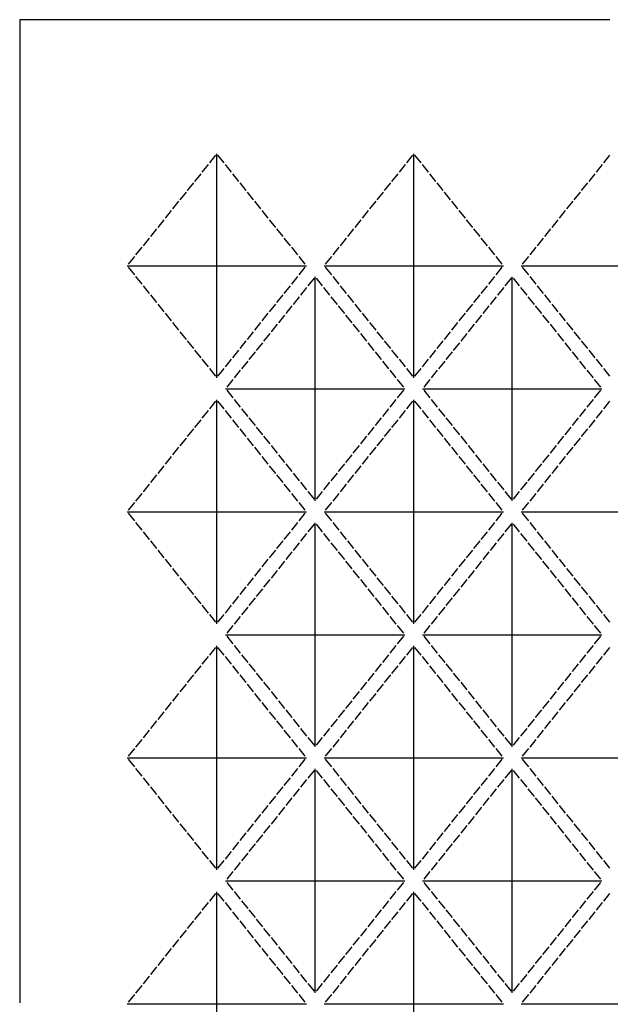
# Model space of a CAD drawing. Header units: millimetres. Extents: x 5 to 1205, y 5 to 2005.
# Tile 3 of 4: x 5 to 604, y 1004 to 2005. Entities that reach past the tile are written whole.
import ezdxf

# ---------------------------------------------------------------- set-up
doc = ezdxf.new("R2010")
doc.units = ezdxf.units.MM
doc.layers.add('CUT', color=1, linetype='CONTINUOUS')

msp = doc.modelspace()

# ---------------------------------------------------------------- linework, layer by layer
at = {"layer": 'CUT'}
for p, q in [((604, 2005), (5, 2005)), ((5, 2005), (5, 1006)), ((203.751, 1867.233), (197.518, 1859.442)), ((205, 1641.205), (205, 1868.795)), ((212.482, 1859.442), (206.249, 1867.233)), ((403.751, 1867.233), (397.518, 1859.442)), ((405, 1641.205), (405, 1868.795)), ((412.482, 1859.442), (406.249, 1867.233)), ((603.751, 1867.233), (597.518, 1859.442)), ((196.268, 1857.88), (190.036, 1850.089)), ((219.964, 1850.089), (213.732, 1857.88)), ((396.268, 1857.88), (390.036, 1850.089)), ((419.964, 1850.089), (413.732, 1857.88)), ((596.268, 1857.88), (590.036, 1850.089)), ((188.786, 1848.527), (182.553, 1840.736)), ((227.447, 1840.736), (221.214, 1848.527)), ((388.786, 1848.527), (382.553, 1840.736)), ((427.447, 1840.736), (421.214, 1848.527)), ((588.786, 1848.527), (582.553, 1840.736)), ((181.304, 1839.175), (175.071, 1831.384)), ((234.929, 1831.384), (228.696, 1839.175)), ((381.304, 1839.175), (375.071, 1831.384)), ((434.929, 1831.384), (428.696, 1839.175)), ((581.304, 1839.175), (575.071, 1831.384)), ((173.822, 1829.822), (167.589, 1822.031)), ((242.411, 1822.031), (236.178, 1829.822)), ((373.822, 1829.822), (367.589, 1822.031)), ((442.411, 1822.031), (436.178, 1829.822)), ((573.822, 1829.822), (567.589, 1822.031)), ((158.857, 1811.116), (152.625, 1803.325)), ((166.34, 1820.469), (160.107, 1812.678)), ((249.893, 1812.678), (243.66, 1820.469)), ((257.375, 1803.325), (251.143, 1811.116)), ((358.857, 1811.116), (352.625, 1803.325)), ((366.34, 1820.469), (360.107, 1812.678)), ((449.893, 1812.678), (443.66, 1820.469)), ((457.375, 1803.325), (451.143, 1811.116)), ((558.857, 1811.116), (552.625, 1803.325)), ((566.34, 1820.469), (560.107, 1812.678)), ((151.375, 1801.764), (145.143, 1793.973)), ((264.857, 1793.973), (258.625, 1801.764)), ((351.375, 1801.764), (345.143, 1793.973)), ((464.857, 1793.973), (458.625, 1801.764)), ((551.375, 1801.764), (545.143, 1793.973)), ((143.893, 1792.411), (137.66, 1784.62)), ((272.34, 1784.62), (266.107, 1792.411)), ((343.893, 1792.411), (337.66, 1784.62)), ((472.34, 1784.62), (466.107, 1792.411)), ((543.893, 1792.411), (537.66, 1784.62)), ((136.411, 1783.058), (130.178, 1775.267)), ((279.822, 1775.267), (273.589, 1783.058)), ((336.411, 1783.058), (330.178, 1775.267)), ((479.822, 1775.267), (473.589, 1783.058)), ((536.411, 1783.058), (530.178, 1775.267)), ((128.929, 1773.705), (122.696, 1765.914)), ((287.304, 1765.914), (281.071, 1773.705)), ((328.929, 1773.705), (322.696, 1765.914)), ((487.304, 1765.914), (481.071, 1773.705)), ((528.929, 1773.705), (522.696, 1765.914)), ((121.447, 1764.353), (115.214, 1756.562)), ((294.786, 1756.562), (288.553, 1764.353)), ((321.447, 1764.353), (315.214, 1756.562)), ((494.786, 1756.562), (488.553, 1764.353)), ((521.447, 1764.353), (515.214, 1756.562)), ((113.964, 1755), (296.036, 1755)), ((115.214, 1753.438), (121.447, 1745.647)), ((288.553, 1745.647), (294.786, 1753.438)), ((313.964, 1755), (496.036, 1755)), ((315.214, 1753.438), (321.447, 1745.647)), ((488.553, 1745.647), (494.786, 1753.438)), ((513.964, 1755), (696.036, 1755)), ((515.214, 1753.438), (521.447, 1745.647)), ((122.696, 1744.086), (128.929, 1736.295)), ((281.071, 1736.295), (287.304, 1744.086)), ((303.751, 1742.233), (297.518, 1734.442)), ((305, 1516.205), (305, 1743.795)), ((312.482, 1734.442), (306.249, 1742.233)), ((322.696, 1744.086), (328.929, 1736.295)), ((481.071, 1736.295), (487.304, 1744.086)), ((503.751, 1742.233), (497.518, 1734.442)), ((505, 1516.205), (505, 1743.795)), ((512.482, 1734.442), (506.249, 1742.233)), ((522.696, 1744.086), (528.929, 1736.295)), ((130.178, 1734.733), (136.411, 1726.942)), ((273.589, 1726.942), (279.822, 1734.733)), ((296.268, 1732.88), (290.036, 1725.089)), ((319.964, 1725.089), (313.732, 1732.88)), ((330.178, 1734.733), (336.411, 1726.942)), ((473.589, 1726.942), (479.822, 1734.733)), ((496.268, 1732.88), (490.036, 1725.089)), ((519.964, 1725.089), (513.732, 1732.88)), ((530.178, 1734.733), (536.411, 1726.942)), ((137.66, 1725.38), (143.893, 1717.589)), ((266.107, 1717.589), (272.34, 1725.38)), ((288.786, 1723.527), (282.553, 1715.736)), ((327.447, 1715.736), (321.214, 1723.527)), ((337.66, 1725.38), (343.893, 1717.589)), ((466.107, 1717.589), (472.34, 1725.38)), ((488.786, 1723.527), (482.553, 1715.736)), ((527.447, 1715.736), (521.214, 1723.527)), ((537.66, 1725.38), (543.893, 1717.589)), ((145.143, 1716.027), (151.375, 1708.236)), ((258.625, 1708.236), (264.857, 1716.027)), ((281.304, 1714.175), (275.071, 1706.384)), ((334.929, 1706.384), (328.696, 1714.175)), ((345.143, 1716.027), (351.375, 1708.236)), ((458.625, 1708.236), (464.857, 1716.027)), ((481.304, 1714.175), (475.071, 1706.384)), ((534.929, 1706.384), (528.696, 1714.175)), ((545.143, 1716.027), (551.375, 1708.236)), ((152.625, 1706.675), (158.857, 1698.884)), ((251.143, 1698.884), (257.375, 1706.675)), ((273.822, 1704.822), (267.589, 1697.031)), ((342.411, 1697.031), (336.178, 1704.822)), ((352.625, 1706.675), (358.857, 1698.884)), ((451.143, 1698.884), (457.375, 1706.675)), ((473.822, 1704.822), (467.589, 1697.031)), ((542.411, 1697.031), (536.178, 1704.822)), ((552.625, 1706.675), (558.857, 1698.884)), ((160.107, 1697.322), (166.34, 1689.531)), ((243.66, 1689.531), (249.893, 1697.322)), ((266.34, 1695.469), (260.107, 1687.678)), ((349.893, 1687.678), (343.66, 1695.469)), ((360.107, 1697.322), (366.34, 1689.531)), ((443.66, 1689.531), (449.893, 1697.322)), ((466.34, 1695.469), (460.107, 1687.678)), ((549.893, 1687.678), (543.66, 1695.469)), ((560.107, 1697.322), (566.34, 1689.531)), ((167.589, 1687.969), (173.822, 1680.178)), ((236.178, 1680.178), (242.411, 1687.969)), ((258.857, 1686.116), (252.625, 1678.325)), ((357.375, 1678.325), (351.143, 1686.116)), ((367.589, 1687.969), (373.822, 1680.178)), ((436.178, 1680.178), (442.411, 1687.969)), ((458.857, 1686.116), (452.625, 1678.325)), ((557.375, 1678.325), (551.143, 1686.116)), ((567.589, 1687.969), (573.822, 1680.178)), ((175.071, 1678.616), (181.304, 1670.825)), ((228.696, 1670.825), (234.929, 1678.616)), ((251.375, 1676.764), (245.143, 1668.973)), ((364.857, 1668.973), (358.625, 1676.764)), ((375.071, 1678.616), (381.304, 1670.825)), ((428.696, 1670.825), (434.929, 1678.616)), ((451.375, 1676.764), (445.143, 1668.973)), ((564.857, 1668.973), (558.625, 1676.764)), ((575.071, 1678.616), (581.304, 1670.825)), ((182.553, 1669.264), (188.786, 1661.473)), ((221.214, 1661.473), (227.447, 1669.264)), ((243.893, 1667.411), (237.66, 1659.62)), ((372.34, 1659.62), (366.107, 1667.411)), ((382.553, 1669.264), (388.786, 1661.473)), ((421.214, 1661.473), (427.447, 1669.264)), ((443.893, 1667.411), (437.66, 1659.62)), ((572.34, 1659.62), (566.107, 1667.411)), ((582.553, 1669.264), (588.786, 1661.473)), ((190.036, 1659.911), (196.268, 1652.12)), ((213.732, 1652.12), (219.964, 1659.911)), ((236.411, 1658.058), (230.178, 1650.267)), ((379.822, 1650.267), (373.589, 1658.058)), ((390.036, 1659.911), (396.268, 1652.12)), ((413.732, 1652.12), (419.964, 1659.911)), ((436.411, 1658.058), (430.178, 1650.267)), ((579.822, 1650.267), (573.589, 1658.058)), ((590.036, 1659.911), (596.268, 1652.12)), ((197.518, 1650.558), (203.751, 1642.767)), ((206.249, 1642.767), (212.482, 1650.558)), ((228.929, 1648.705), (222.696, 1640.914)), ((387.304, 1640.914), (381.071, 1648.705)), ((397.518, 1650.558), (403.751, 1642.767)), ((406.249, 1642.767), (412.482, 1650.558)), ((428.929, 1648.705), (422.696, 1640.914)), ((587.304, 1640.914), (581.071, 1648.705)), ((597.518, 1650.558), (603.751, 1642.767)), ((221.447, 1639.353), (215.214, 1631.562)), ((394.786, 1631.562), (388.553, 1639.353)), ((421.447, 1639.353), (415.214, 1631.562)), ((594.786, 1631.562), (588.553, 1639.353)), ((213.964, 1630), (396.036, 1630)), ((215.214, 1628.438), (221.447, 1620.647)), ((388.553, 1620.647), (394.786, 1628.438)), ((413.964, 1630), (596.036, 1630)), ((415.214, 1628.438), (421.447, 1620.647)), ((588.553, 1620.647), (594.786, 1628.438)), ((203.751, 1617.233), (197.518, 1609.442)), ((205, 1391.205), (205, 1618.795)), ((212.482, 1609.442), (206.249, 1617.233)), ((222.696, 1619.086), (228.929, 1611.295)), ((381.071, 1611.295), (387.304, 1619.086)), ((403.751, 1617.233), (397.518, 1609.442)), ((405, 1391.205), (405, 1618.795)), ((412.482, 1609.442), (406.249, 1617.233)), ((422.696, 1619.086), (428.929, 1611.295)), ((581.071, 1611.295), (587.304, 1619.086)), ((603.751, 1617.233), (597.518, 1609.442)), ((196.268, 1607.88), (190.036, 1600.089)), ((219.964, 1600.089), (213.732, 1607.88)), ((230.178, 1609.733), (236.411, 1601.942)), ((373.589, 1601.942), (379.822, 1609.733)), ((396.268, 1607.88), (390.036, 1600.089)), ((419.964, 1600.089), (413.732, 1607.88)), ((430.178, 1609.733), (436.411, 1601.942)), ((573.589, 1601.942), (579.822, 1609.733)), ((596.268, 1607.88), (590.036, 1600.089)), ((188.786, 1598.527), (182.553, 1590.736)), ((227.447, 1590.736), (221.214, 1598.527)), ((237.66, 1600.38), (243.893, 1592.589)), ((245.143, 1591.027), (251.375, 1583.236)), ((358.625, 1583.236), (364.857, 1591.027)), ((366.107, 1592.589), (372.34, 1600.38)), ((388.786, 1598.527), (382.553, 1590.736)), ((427.447, 1590.736), (421.214, 1598.527)), ((437.66, 1600.38), (443.893, 1592.589)), ((445.143, 1591.027), (451.375, 1583.236)), ((558.625, 1583.236), (564.857, 1591.027)), ((566.107, 1592.589), (572.34, 1600.38)), ((588.786, 1598.527), (582.553, 1590.736)), ((181.304, 1589.175), (175.071, 1581.384)), ((234.929, 1581.384), (228.696, 1589.175)), ((252.625, 1581.675), (258.857, 1573.884)), ((351.143, 1573.884), (357.375, 1581.675)), ((381.304, 1589.175), (375.071, 1581.384)), ((434.929, 1581.384), (428.696, 1589.175)), ((452.625, 1581.675), (458.857, 1573.884)), ((551.143, 1573.884), (557.375, 1581.675)), ((581.304, 1589.175), (575.071, 1581.384)), ((173.822, 1579.822), (167.589, 1572.031)), ((242.411, 1572.031), (236.178, 1579.822)), ((260.107, 1572.322), (266.34, 1564.531)), ((343.66, 1564.531), (349.893, 1572.322)), ((373.822, 1579.822), (367.589, 1572.031)), ((442.411, 1572.031), (436.178, 1579.822)), ((460.107, 1572.322), (466.34, 1564.531)), ((543.66, 1564.531), (549.893, 1572.322)), ((573.822, 1579.822), (567.589, 1572.031)), ((158.857, 1561.116), (152.625, 1553.325)), ((166.34, 1570.469), (160.107, 1562.678)), ((249.893, 1562.678), (243.66, 1570.469)), ((257.375, 1553.325), (251.143, 1561.116)), ((267.589, 1562.969), (273.822, 1555.178)), ((336.178, 1555.178), (342.411, 1562.969)), ((358.857, 1561.116), (352.625, 1553.325)), ((366.34, 1570.469), (360.107, 1562.678)), ((449.893, 1562.678), (443.66, 1570.469)), ((457.375, 1553.325), (451.143, 1561.116)), ((467.589, 1562.969), (473.822, 1555.178)), ((536.178, 1555.178), (542.411, 1562.969)), ((558.857, 1561.116), (552.625, 1553.325)), ((566.34, 1570.469), (560.107, 1562.678)), ((151.375, 1551.764), (145.143, 1543.973)), ((264.857, 1543.973), (258.625, 1551.764)), ((275.071, 1553.616), (281.304, 1545.825)), ((328.696, 1545.825), (334.929, 1553.616)), ((351.375, 1551.764), (345.143, 1543.973)), ((464.857, 1543.973), (458.625, 1551.764)), ((475.071, 1553.616), (481.304, 1545.825)), ((528.696, 1545.825), (534.929, 1553.616)), ((551.375, 1551.764), (545.143, 1543.973)), ((143.893, 1542.411), (137.66, 1534.62)), ((272.34, 1534.62), (266.107, 1542.411)), ((282.553, 1544.264), (288.786, 1536.473)), ((321.214, 1536.473), (327.447, 1544.264)), ((343.893, 1542.411), (337.66, 1534.62)), ((472.34, 1534.62), (466.107, 1542.411)), ((482.553, 1544.264), (488.786, 1536.473)), ((521.214, 1536.473), (527.447, 1544.264)), ((543.893, 1542.411), (537.66, 1534.62)), ((136.411, 1533.058), (130.178, 1525.267)), ((279.822, 1525.267), (273.589, 1533.058)), ((290.036, 1534.911), (296.268, 1527.12)), ((313.732, 1527.12), (319.964, 1534.911)), ((336.411, 1533.058), (330.178, 1525.267)), ((479.822, 1525.267), (473.589, 1533.058)), ((490.036, 1534.911), (496.268, 1527.12)), ((513.732, 1527.12), (519.964, 1534.911)), ((536.411, 1533.058), (530.178, 1525.267)), ((128.929, 1523.705), (122.696, 1515.914)), ((287.304, 1515.914), (281.071, 1523.705)), ((297.518, 1525.558), (303.751, 1517.767)), ((306.249, 1517.767), (312.482, 1525.558)), ((328.929, 1523.705), (322.696, 1515.914)), ((487.304, 1515.914), (481.071, 1523.705)), ((497.518, 1525.558), (503.751, 1517.767)), ((506.249, 1517.767), (512.482, 1525.558)), ((528.929, 1523.705), (522.696, 1515.914)), ((121.447, 1514.353), (115.214, 1506.562)), ((294.786, 1506.562), (288.553, 1514.353)), ((321.447, 1514.353), (315.214, 1506.562)), ((494.786, 1506.562), (488.553, 1514.353)), ((521.447, 1514.353), (515.214, 1506.562)), ((113.964, 1505), (296.036, 1505)), ((115.214, 1503.438), (121.447, 1495.647)), ((288.553, 1495.647), (294.786, 1503.438)), ((313.964, 1505), (496.036, 1505)), ((315.214, 1503.438), (321.447, 1495.647)), ((488.553, 1495.647), (494.786, 1503.438)), ((513.964, 1505), (696.036, 1505)), ((515.214, 1503.438), (521.447, 1495.647)), ((122.696, 1494.086), (128.929, 1486.295)), ((281.071, 1486.295), (287.304, 1494.086)), ((303.751, 1492.233), (297.518, 1484.442)), ((305, 1266.205), (305, 1493.795)), ((312.482, 1484.442), (306.249, 1492.233)), ((322.696, 1494.086), (328.929, 1486.295)), ((481.071, 1486.295), (487.304, 1494.086)), ((503.751, 1492.233), (497.518, 1484.442)), ((505, 1266.205), (505, 1493.795)), ((512.482, 1484.442), (506.249, 1492.233)), ((522.696, 1494.086), (528.929, 1486.295)), ((130.178, 1484.733), (136.411, 1476.942)), ((273.589, 1476.942), (279.822, 1484.733)), ((296.268, 1482.88), (290.036, 1475.089)), ((319.964, 1475.089), (313.732, 1482.88)), ((330.178, 1484.733), (336.411, 1476.942)), ((473.589, 1476.942), (479.822, 1484.733)), ((496.268, 1482.88), (490.036, 1475.089)), ((519.964, 1475.089), (513.732, 1482.88)), ((530.178, 1484.733), (536.411, 1476.942)), ((137.66, 1475.38), (143.893, 1467.589)), ((266.107, 1467.589), (272.34, 1475.38)), ((288.786, 1473.527), (282.553, 1465.736)), ((327.447, 1465.736), (321.214, 1473.527)), ((337.66, 1475.38), (343.893, 1467.589)), ((466.107, 1467.589), (472.34, 1475.38)), ((488.786, 1473.527), (482.553, 1465.736)), ((527.447, 1465.736), (521.214, 1473.527)), ((537.66, 1475.38), (543.893, 1467.589)), ((145.143, 1466.027), (151.375, 1458.236)), ((258.625, 1458.236), (264.857, 1466.027)), ((281.304, 1464.175), (275.071, 1456.384)), ((334.929, 1456.384), (328.696, 1464.175)), ((345.143, 1466.027), (351.375, 1458.236)), ((458.625, 1458.236), (464.857, 1466.027)), ((481.304, 1464.175), (475.071, 1456.384)), ((534.929, 1456.384), (528.696, 1464.175)), ((545.143, 1466.027), (551.375, 1458.236)), ((152.625, 1456.675), (158.857, 1448.884)), ((251.143, 1448.884), (257.375, 1456.675)), ((273.822, 1454.822), (267.589, 1447.031)), ((342.411, 1447.031), (336.178, 1454.822)), ((352.625, 1456.675), (358.857, 1448.884)), ((451.143, 1448.884), (457.375, 1456.675)), ((473.822, 1454.822), (467.589, 1447.031)), ((542.411, 1447.031), (536.178, 1454.822)), ((552.625, 1456.675), (558.857, 1448.884)), ((160.107, 1447.322), (166.34, 1439.531)), ((243.66, 1439.531), (249.893, 1447.322)), ((266.34, 1445.469), (260.107, 1437.678)), ((349.893, 1437.678), (343.66, 1445.469)), ((360.107, 1447.322), (366.34, 1439.531)), ((443.66, 1439.531), (449.893, 1447.322)), ((466.34, 1445.469), (460.107, 1437.678)), ((549.893, 1437.678), (543.66, 1445.469)), ((560.107, 1447.322), (566.34, 1439.531)), ((167.589, 1437.969), (173.822, 1430.178)), ((236.178, 1430.178), (242.411, 1437.969)), ((258.857, 1436.116), (252.625, 1428.325)), ((357.375, 1428.325), (351.143, 1436.116)), ((367.589, 1437.969), (373.822, 1430.178)), ((436.178, 1430.178), (442.411, 1437.969)), ((458.857, 1436.116), (452.625, 1428.325)), ((557.375, 1428.325), (551.143, 1436.116)), ((567.589, 1437.969), (573.822, 1430.178)), ((175.071, 1428.616), (181.304, 1420.825)), ((228.696, 1420.825), (234.929, 1428.616)), ((251.375, 1426.764), (245.143, 1418.973)), ((364.857, 1418.973), (358.625, 1426.764)), ((375.071, 1428.616), (381.304, 1420.825)), ((428.696, 1420.825), (434.929, 1428.616)), ((451.375, 1426.764), (445.143, 1418.973)), ((564.857, 1418.973), (558.625, 1426.764)), ((575.071, 1428.616), (581.304, 1420.825)), ((182.553, 1419.264), (188.786, 1411.473)), ((221.214, 1411.473), (227.447, 1419.264)), ((243.893, 1417.411), (237.66, 1409.62)), ((372.34, 1409.62), (366.107, 1417.411)), ((382.553, 1419.264), (388.786, 1411.473)), ((421.214, 1411.473), (427.447, 1419.264)), ((443.893, 1417.411), (437.66, 1409.62)), ((572.34, 1409.62), (566.107, 1417.411)), ((582.553, 1419.264), (588.786, 1411.473)), ((190.036, 1409.911), (196.268, 1402.12)), ((213.732, 1402.12), (219.964, 1409.911)), ((236.411, 1408.058), (230.178, 1400.267)), ((379.822, 1400.267), (373.589, 1408.058)), ((390.036, 1409.911), (396.268, 1402.12)), ((413.732, 1402.12), (419.964, 1409.911)), ((436.411, 1408.058), (430.178, 1400.267)), ((579.822, 1400.267), (573.589, 1408.058)), ((590.036, 1409.911), (596.268, 1402.12)), ((197.518, 1400.558), (203.751, 1392.767)), ((206.249, 1392.767), (212.482, 1400.558)), ((228.929, 1398.705), (222.696, 1390.914)), ((387.304, 1390.914), (381.071, 1398.705)), ((397.518, 1400.558), (403.751, 1392.767)), ((406.249, 1392.767), (412.482, 1400.558)), ((428.929, 1398.705), (422.696, 1390.914)), ((587.304, 1390.914), (581.071, 1398.705)), ((597.518, 1400.558), (603.751, 1392.767)), ((221.447, 1389.353), (215.214, 1381.562)), ((394.786, 1381.562), (388.553, 1389.353)), ((421.447, 1389.353), (415.214, 1381.562)), ((594.786, 1381.562), (588.553, 1389.353)), ((213.964, 1380), (396.036, 1380)), ((215.214, 1378.438), (221.447, 1370.647)), ((388.553, 1370.647), (394.786, 1378.438)), ((413.964, 1380), (596.036, 1380)), ((415.214, 1378.438), (421.447, 1370.647)), ((588.553, 1370.647), (594.786, 1378.438)), ((203.751, 1367.233), (197.518, 1359.442)), ((205, 1141.205), (205, 1368.795)), ((212.482, 1359.442), (206.249, 1367.233)), ((222.696, 1369.086), (228.929, 1361.295)), ((381.071, 1361.295), (387.304, 1369.086)), ((403.751, 1367.233), (397.518, 1359.442)), ((405, 1141.205), (405, 1368.795)), ((412.482, 1359.442), (406.249, 1367.233)), ((422.696, 1369.086), (428.929, 1361.295)), ((581.071, 1361.295), (587.304, 1369.086)), ((603.751, 1367.233), (597.518, 1359.442)), ((196.268, 1357.88), (190.036, 1350.089)), ((219.964, 1350.089), (213.732, 1357.88)), ((230.178, 1359.733), (236.411, 1351.942)), ((373.589, 1351.942), (379.822, 1359.733)), ((396.268, 1357.88), (390.036, 1350.089)), ((419.964, 1350.089), (413.732, 1357.88)), ((430.178, 1359.733), (436.411, 1351.942)), ((573.589, 1351.942), (579.822, 1359.733)), ((596.268, 1357.88), (590.036, 1350.089)), ((188.786, 1348.527), (182.553, 1340.736)), ((227.447, 1340.736), (221.214, 1348.527)), ((237.66, 1350.38), (243.893, 1342.589)), ((245.143, 1341.027), (251.375, 1333.236)), ((358.625, 1333.236), (364.857, 1341.027)), ((366.107, 1342.589), (372.34, 1350.38)), ((388.786, 1348.527), (382.553, 1340.736)), ((427.447, 1340.736), (421.214, 1348.527)), ((437.66, 1350.38), (443.893, 1342.589)), ((445.143, 1341.027), (451.375, 1333.236)), ((558.625, 1333.236), (564.857, 1341.027)), ((566.107, 1342.589), (572.34, 1350.38)), ((588.786, 1348.527), (582.553, 1340.736)), ((181.304, 1339.175), (175.071, 1331.384)), ((234.929, 1331.384), (228.696, 1339.175)), ((252.625, 1331.675), (258.857, 1323.884)), ((351.143, 1323.884), (357.375, 1331.675)), ((381.304, 1339.175), (375.071, 1331.384)), ((434.929, 1331.384), (428.696, 1339.175)), ((452.625, 1331.675), (458.857, 1323.884)), ((551.143, 1323.884), (557.375, 1331.675)), ((581.304, 1339.175), (575.071, 1331.384)), ((173.822, 1329.822), (167.589, 1322.031)), ((242.411, 1322.031), (236.178, 1329.822)), ((260.107, 1322.322), (266.34, 1314.531)), ((343.66, 1314.531), (349.893, 1322.322)), ((373.822, 1329.822), (367.589, 1322.031)), ((442.411, 1322.031), (436.178, 1329.822)), ((460.107, 1322.322), (466.34, 1314.531)), ((543.66, 1314.531), (549.893, 1322.322)), ((573.822, 1329.822), (567.589, 1322.031)), ((158.857, 1311.116), (152.625, 1303.325)), ((166.34, 1320.469), (160.107, 1312.678)), ((249.893, 1312.678), (243.66, 1320.469)), ((257.375, 1303.325), (251.143, 1311.116)), ((267.589, 1312.969), (273.822, 1305.178)), ((336.178, 1305.178), (342.411, 1312.969)), ((358.857, 1311.116), (352.625, 1303.325)), ((366.34, 1320.469), (360.107, 1312.678)), ((449.893, 1312.678), (443.66, 1320.469)), ((457.375, 1303.325), (451.143, 1311.116)), ((467.589, 1312.969), (473.822, 1305.178)), ((536.178, 1305.178), (542.411, 1312.969)), ((558.857, 1311.116), (552.625, 1303.325)), ((566.34, 1320.469), (560.107, 1312.678)), ((151.375, 1301.764), (145.143, 1293.973)), ((264.857, 1293.973), (258.625, 1301.764)), ((275.071, 1303.616), (281.304, 1295.825)), ((328.696, 1295.825), (334.929, 1303.616)), ((351.375, 1301.764), (345.143, 1293.973)), ((464.857, 1293.973), (458.625, 1301.764)), ((475.071, 1303.616), (481.304, 1295.825)), ((528.696, 1295.825), (534.929, 1303.616)), ((551.375, 1301.764), (545.143, 1293.973)), ((143.893, 1292.411), (137.66, 1284.62)), ((272.34, 1284.62), (266.107, 1292.411)), ((282.553, 1294.264), (288.786, 1286.473)), ((321.214, 1286.473), (327.447, 1294.264)), ((343.893, 1292.411), (337.66, 1284.62)), ((472.34, 1284.62), (466.107, 1292.411)), ((482.553, 1294.264), (488.786, 1286.473)), ((521.214, 1286.473), (527.447, 1294.264)), ((543.893, 1292.411), (537.66, 1284.62)), ((136.411, 1283.058), (130.178, 1275.267)), ((279.822, 1275.267), (273.589, 1283.058)), ((290.036, 1284.911), (296.268, 1277.12)), ((313.732, 1277.12), (319.964, 1284.911)), ((336.411, 1283.058), (330.178, 1275.267)), ((479.822, 1275.267), (473.589, 1283.058)), ((490.036, 1284.911), (496.268, 1277.12)), ((513.732, 1277.12), (519.964, 1284.911)), ((536.411, 1283.058), (530.178, 1275.267)), ((128.929, 1273.705), (122.696, 1265.914)), ((287.304, 1265.914), (281.071, 1273.705)), ((297.518, 1275.558), (303.751, 1267.767)), ((306.249, 1267.767), (312.482, 1275.558)), ((328.929, 1273.705), (322.696, 1265.914)), ((487.304, 1265.914), (481.071, 1273.705)), ((497.518, 1275.558), (503.751, 1267.767)), ((506.249, 1267.767), (512.482, 1275.558)), ((528.929, 1273.705), (522.696, 1265.914)), ((121.447, 1264.353), (115.214, 1256.562)), ((294.786, 1256.562), (288.553, 1264.353)), ((321.447, 1264.353), (315.214, 1256.562)), ((494.786, 1256.562), (488.553, 1264.353)), ((521.447, 1264.353), (515.214, 1256.562)), ((113.964, 1255), (296.036, 1255)), ((115.214, 1253.438), (121.447, 1245.647)), ((288.553, 1245.647), (294.786, 1253.438)), ((313.964, 1255), (496.036, 1255)), ((315.214, 1253.438), (321.447, 1245.647)), ((488.553, 1245.647), (494.786, 1253.438)), ((513.964, 1255), (696.036, 1255)), ((515.214, 1253.438), (521.447, 1245.647)), ((122.696, 1244.086), (128.929, 1236.295)), ((281.071, 1236.295), (287.304, 1244.086)), ((303.751, 1242.233), (297.518, 1234.442)), ((305, 1016.205), (305, 1243.795)), ((312.482, 1234.442), (306.249, 1242.233)), ((322.696, 1244.086), (328.929, 1236.295)), ((481.071, 1236.295), (487.304, 1244.086)), ((503.751, 1242.233), (497.518, 1234.442)), ((505, 1016.205), (505, 1243.795)), ((512.482, 1234.442), (506.249, 1242.233)), ((522.696, 1244.086), (528.929, 1236.295)), ((130.178, 1234.733), (136.411, 1226.942)), ((273.589, 1226.942), (279.822, 1234.733)), ((296.268, 1232.88), (290.036, 1225.089)), ((319.964, 1225.089), (313.732, 1232.88)), ((330.178, 1234.733), (336.411, 1226.942)), ((473.589, 1226.942), (479.822, 1234.733)), ((496.268, 1232.88), (490.036, 1225.089)), ((519.964, 1225.089), (513.732, 1232.88)), ((530.178, 1234.733), (536.411, 1226.942)), ((137.66, 1225.38), (143.893, 1217.589)), ((266.107, 1217.589), (272.34, 1225.38)), ((288.786, 1223.527), (282.553, 1215.736)), ((327.447, 1215.736), (321.214, 1223.527)), ((337.66, 1225.38), (343.893, 1217.589)), ((466.107, 1217.589), (472.34, 1225.38)), ((488.786, 1223.527), (482.553, 1215.736)), ((527.447, 1215.736), (521.214, 1223.527)), ((537.66, 1225.38), (543.893, 1217.589)), ((145.143, 1216.027), (151.375, 1208.236)), ((258.625, 1208.236), (264.857, 1216.027)), ((281.304, 1214.175), (275.071, 1206.384)), ((334.929, 1206.384), (328.696, 1214.175)), ((345.143, 1216.027), (351.375, 1208.236)), ((458.625, 1208.236), (464.857, 1216.027)), ((481.304, 1214.175), (475.071, 1206.384)), ((534.929, 1206.384), (528.696, 1214.175)), ((545.143, 1216.027), (551.375, 1208.236)), ((152.625, 1206.675), (158.857, 1198.884)), ((251.143, 1198.884), (257.375, 1206.675)), ((273.822, 1204.822), (267.589, 1197.031)), ((342.411, 1197.031), (336.178, 1204.822)), ((352.625, 1206.675), (358.857, 1198.884)), ((451.143, 1198.884), (457.375, 1206.675)), ((473.822, 1204.822), (467.589, 1197.031)), ((542.411, 1197.031), (536.178, 1204.822)), ((552.625, 1206.675), (558.857, 1198.884)), ((160.107, 1197.322), (166.34, 1189.531)), ((243.66, 1189.531), (249.893, 1197.322)), ((266.34, 1195.469), (260.107, 1187.678)), ((349.893, 1187.678), (343.66, 1195.469)), ((360.107, 1197.322), (366.34, 1189.531)), ((443.66, 1189.531), (449.893, 1197.322)), ((466.34, 1195.469), (460.107, 1187.678)), ((549.893, 1187.678), (543.66, 1195.469)), ((560.107, 1197.322), (566.34, 1189.531)), ((167.589, 1187.969), (173.822, 1180.178)), ((236.178, 1180.178), (242.411, 1187.969)), ((258.857, 1186.116), (252.625, 1178.325)), ((357.375, 1178.325), (351.143, 1186.116)), ((367.589, 1187.969), (373.822, 1180.178)), ((436.178, 1180.178), (442.411, 1187.969)), ((458.857, 1186.116), (452.625, 1178.325)), ((557.375, 1178.325), (551.143, 1186.116)), ((567.589, 1187.969), (573.822, 1180.178)), ((175.071, 1178.616), (181.304, 1170.825)), ((228.696, 1170.825), (234.929, 1178.616)), ((251.375, 1176.764), (245.143, 1168.973)), ((364.857, 1168.973), (358.625, 1176.764)), ((375.071, 1178.616), (381.304, 1170.825)), ((428.696, 1170.825), (434.929, 1178.616)), ((451.375, 1176.764), (445.143, 1168.973)), ((564.857, 1168.973), (558.625, 1176.764)), ((575.071, 1178.616), (581.304, 1170.825)), ((182.553, 1169.264), (188.786, 1161.473)), ((221.214, 1161.473), (227.447, 1169.264)), ((243.893, 1167.411), (237.66, 1159.62)), ((372.34, 1159.62), (366.107, 1167.411)), ((382.553, 1169.264), (388.786, 1161.473)), ((421.214, 1161.473), (427.447, 1169.264)), ((443.893, 1167.411), (437.66, 1159.62)), ((572.34, 1159.62), (566.107, 1167.411)), ((582.553, 1169.264), (588.786, 1161.473)), ((190.036, 1159.911), (196.268, 1152.12)), ((213.732, 1152.12), (219.964, 1159.911)), ((236.411, 1158.058), (230.178, 1150.267)), ((379.822, 1150.267), (373.589, 1158.058)), ((390.036, 1159.911), (396.268, 1152.12)), ((413.732, 1152.12), (419.964, 1159.911)), ((436.411, 1158.058), (430.178, 1150.267)), ((579.822, 1150.267), (573.589, 1158.058)), ((590.036, 1159.911), (596.268, 1152.12)), ((197.518, 1150.558), (203.751, 1142.767)), ((206.249, 1142.767), (212.482, 1150.558)), ((228.929, 1148.705), (222.696, 1140.914)), ((387.304, 1140.914), (381.071, 1148.705)), ((397.518, 1150.558), (403.751, 1142.767)), ((406.249, 1142.767), (412.482, 1150.558)), ((428.929, 1148.705), (422.696, 1140.914)), ((587.304, 1140.914), (581.071, 1148.705)), ((597.518, 1150.558), (603.751, 1142.767)), ((221.447, 1139.353), (215.214, 1131.562)), ((394.786, 1131.562), (388.553, 1139.353)), ((421.447, 1139.353), (415.214, 1131.562)), ((594.786, 1131.562), (588.553, 1139.353)), ((213.964, 1130), (396.036, 1130)), ((215.214, 1128.438), (221.447, 1120.647)), ((388.553, 1120.647), (394.786, 1128.438)), ((413.964, 1130), (596.036, 1130)), ((415.214, 1128.438), (421.447, 1120.647)), ((588.553, 1120.647), (594.786, 1128.438)), ((203.751, 1117.233), (197.518, 1109.442)), ((205, 891.205), (205, 1118.795)), ((212.482, 1109.442), (206.249, 1117.233)), ((222.696, 1119.086), (228.929, 1111.295)), ((381.071, 1111.295), (387.304, 1119.086)), ((403.751, 1117.233), (397.518, 1109.442)), ((405, 891.205), (405, 1118.795)), ((412.482, 1109.442), (406.249, 1117.233)), ((422.696, 1119.086), (428.929, 1111.295)), ((581.071, 1111.295), (587.304, 1119.086)), ((603.751, 1117.233), (597.518, 1109.442)), ((196.268, 1107.88), (190.036, 1100.089)), ((219.964, 1100.089), (213.732, 1107.88)), ((230.178, 1109.733), (236.411, 1101.942)), ((373.589, 1101.942), (379.822, 1109.733)), ((396.268, 1107.88), (390.036, 1100.089)), ((419.964, 1100.089), (413.732, 1107.88)), ((430.178, 1109.733), (436.411, 1101.942)), ((573.589, 1101.942), (579.822, 1109.733)), ((596.268, 1107.88), (590.036, 1100.089)), ((188.786, 1098.527), (182.553, 1090.736)), ((227.447, 1090.736), (221.214, 1098.527)), ((237.66, 1100.38), (243.893, 1092.589)), ((245.143, 1091.027), (251.375, 1083.236)), ((358.625, 1083.236), (364.857, 1091.027)), ((366.107, 1092.589), (372.34, 1100.38)), ((388.786, 1098.527), (382.553, 1090.736)), ((427.447, 1090.736), (421.214, 1098.527)), ((437.66, 1100.38), (443.893, 1092.589)), ((445.143, 1091.027), (451.375, 1083.236)), ((558.625, 1083.236), (564.857, 1091.027)), ((566.107, 1092.589), (572.34, 1100.38)), ((588.786, 1098.527), (582.553, 1090.736)), ((181.304, 1089.175), (175.071, 1081.384)), ((234.929, 1081.384), (228.696, 1089.175)), ((252.625, 1081.675), (258.857, 1073.884)), ((351.143, 1073.884), (357.375, 1081.675)), ((381.304, 1089.175), (375.071, 1081.384)), ((434.929, 1081.384), (428.696, 1089.175)), ((452.625, 1081.675), (458.857, 1073.884)), ((551.143, 1073.884), (557.375, 1081.675)), ((581.304, 1089.175), (575.071, 1081.384)), ((173.822, 1079.822), (167.589, 1072.031)), ((242.411, 1072.031), (236.178, 1079.822)), ((260.107, 1072.322), (266.34, 1064.531)), ((343.66, 1064.531), (349.893, 1072.322)), ((373.822, 1079.822), (367.589, 1072.031)), ((442.411, 1072.031), (436.178, 1079.822)), ((460.107, 1072.322), (466.34, 1064.531)), ((543.66, 1064.531), (549.893, 1072.322)), ((573.822, 1079.822), (567.589, 1072.031)), ((158.857, 1061.116), (152.625, 1053.325)), ((166.34, 1070.469), (160.107, 1062.678)), ((249.893, 1062.678), (243.66, 1070.469)), ((257.375, 1053.325), (251.143, 1061.116)), ((267.589, 1062.969), (273.822, 1055.178)), ((336.178, 1055.178), (342.411, 1062.969)), ((358.857, 1061.116), (352.625, 1053.325)), ((366.34, 1070.469), (360.107, 1062.678)), ((449.893, 1062.678), (443.66, 1070.469)), ((457.375, 1053.325), (451.143, 1061.116)), ((467.589, 1062.969), (473.822, 1055.178)), ((536.178, 1055.178), (542.411, 1062.969)), ((558.857, 1061.116), (552.625, 1053.325)), ((566.34, 1070.469), (560.107, 1062.678)), ((151.375, 1051.764), (145.143, 1043.973)), ((264.857, 1043.973), (258.625, 1051.764)), ((275.071, 1053.616), (281.304, 1045.825)), ((328.696, 1045.825), (334.929, 1053.616)), ((351.375, 1051.764), (345.143, 1043.973)), ((464.857, 1043.973), (458.625, 1051.764)), ((475.071, 1053.616), (481.304, 1045.825)), ((528.696, 1045.825), (534.929, 1053.616)), ((551.375, 1051.764), (545.143, 1043.973)), ((143.893, 1042.411), (137.66, 1034.62)), ((272.34, 1034.62), (266.107, 1042.411)), ((282.553, 1044.264), (288.786, 1036.473)), ((321.214, 1036.473), (327.447, 1044.264)), ((343.893, 1042.411), (337.66, 1034.62)), ((472.34, 1034.62), (466.107, 1042.411)), ((482.553, 1044.264), (488.786, 1036.473)), ((521.214, 1036.473), (527.447, 1044.264)), ((543.893, 1042.411), (537.66, 1034.62)), ((136.411, 1033.058), (130.178, 1025.267)), ((279.822, 1025.267), (273.589, 1033.058)), ((290.036, 1034.911), (296.268, 1027.12)), ((313.732, 1027.12), (319.964, 1034.911)), ((336.411, 1033.058), (330.178, 1025.267)), ((479.822, 1025.267), (473.589, 1033.058)), ((490.036, 1034.911), (496.268, 1027.12)), ((513.732, 1027.12), (519.964, 1034.911)), ((536.411, 1033.058), (530.178, 1025.267)), ((128.929, 1023.705), (122.696, 1015.914)), ((287.304, 1015.914), (281.071, 1023.705)), ((297.518, 1025.558), (303.751, 1017.767)), ((306.249, 1017.767), (312.482, 1025.558)), ((328.929, 1023.705), (322.696, 1015.914)), ((487.304, 1015.914), (481.071, 1023.705)), ((497.518, 1025.558), (503.751, 1017.767)), ((506.249, 1017.767), (512.482, 1025.558)), ((528.929, 1023.705), (522.696, 1015.914)), ((121.447, 1014.353), (115.214, 1006.562)), ((294.786, 1006.562), (288.553, 1014.353)), ((321.447, 1014.353), (315.214, 1006.562)), ((494.786, 1006.562), (488.553, 1014.353)), ((521.447, 1014.353), (515.214, 1006.562)), ((113.964, 1005), (296.036, 1005)), ((313.964, 1005), (496.036, 1005)), ((513.964, 1005), (696.036, 1005))]:
    msp.add_line(p, q, dxfattribs=at)

doc.saveas('drawing.dxf')
